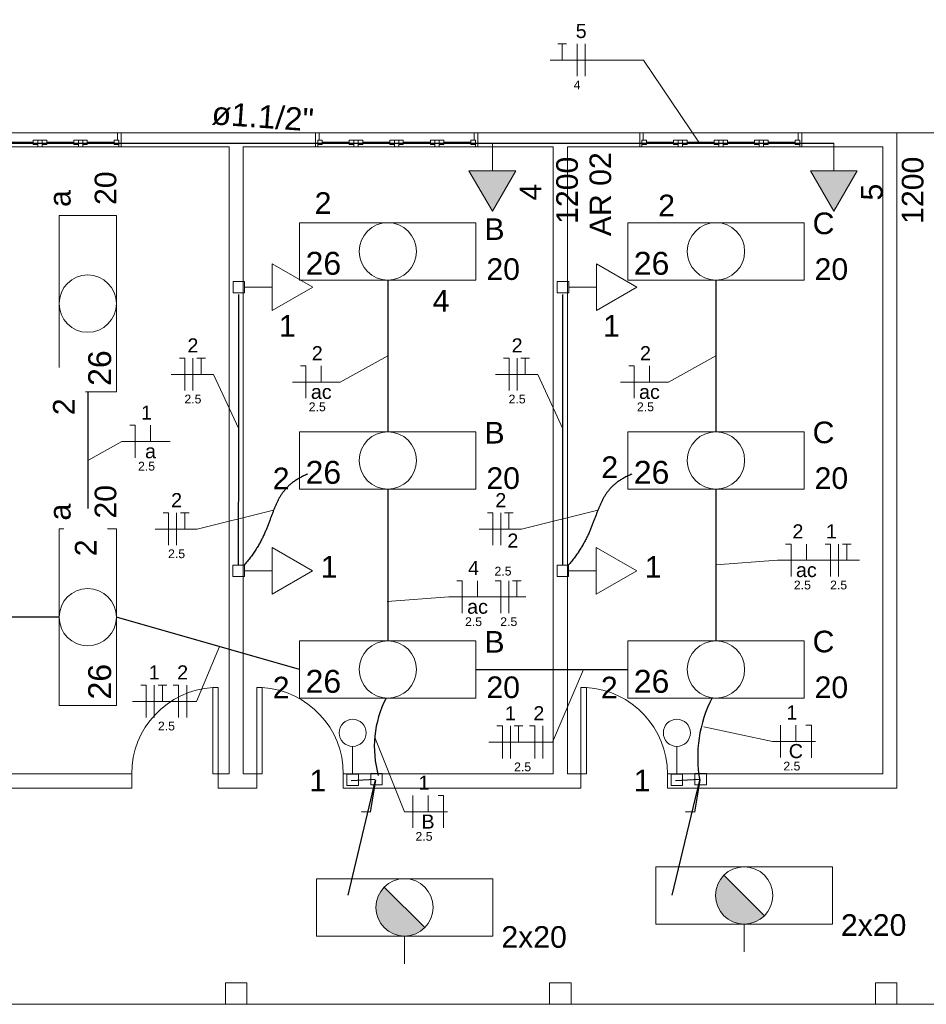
# Model space of a CAD drawing. Header units: metres. Extents: x -81 to 1042, y -541 to 334.
# Tile 29 of 130: x 212 to 220, y 125 to 134. Entities that reach past the tile are written whole.
import ezdxf

# ---------------------------------------------------------------- set-up
doc = ezdxf.new("R2010")
doc.units = ezdxf.units.M
for name, color, linetype, lineweight in [('Arquitetura ', 134, 'Continuous', 5), ('EL-Condutos', 4, 'Continuous', 30), ('EL-Fios', 9, 'Continuous', 20), ('EL-Textos condutos', 7, 'Continuous', 20), ('EL-Textos fios', 7, 'Continuous', 20), ('EL-Textos pontos', 5, 'Continuous', 20), ('P-SIMBOL', 5, 'Continuous', 20)]:
    doc.layers.add(name, color=color, linetype=linetype, lineweight=lineweight)
doc.layers.add('view', color=7, linetype='Continuous', plot=False)
doc.styles.add('Arial', font='arial.ttf', dxfattribs={"height": 0.025})

msp = doc.modelspace()

# ---------------------------------------------------------------- hatches: boundary and pattern name
at = {"layer": 'P-SIMBOL', "linetype": 'Continuous'}
for points in [[(216.0113, 132.552), (216.2278, 132.177), (216.4443, 132.552)], [(219.1718, 132.552), (219.3883, 132.177), (219.6048, 132.552)], [(218.3703, 126.0369), (218.3511, 126.0131), (218.3425, 126.0049), (218.3362, 125.9938), (218.3232, 125.9704), (218.318, 125.9614), (218.3147, 125.9548), (218.3124, 125.9473), (218.3098, 125.9395), (218.305, 125.9243), (218.3031, 125.9168), (218.2998, 125.9057), (218.2972, 125.8923), (218.2961, 125.8778), (218.2946, 125.8678), (218.2931, 125.8578), (218.2935, 125.8459), (218.2946, 125.8299), (218.2957, 125.8234), (218.2968, 125.8111), (218.2979, 125.8041), (218.299, 125.7992), (218.3005, 125.7914), (218.302, 125.7858), (218.3046, 125.7795), (218.3068, 125.7736), (218.3083, 125.7669), (218.3106, 125.7624), (218.3098, 125.7598), (218.312, 125.7528), (218.3143, 125.7453), (218.3161, 125.742), (218.3173, 125.7375), (218.3206, 125.7327), (218.3221, 125.7297), (218.3247, 125.7245), (218.3291, 125.7191), (218.3336, 125.7106), (218.337, 125.7057), (218.3392, 125.7017), (218.3429, 125.6961), (218.3448, 125.6916), (218.3492, 125.6879), (218.3529, 125.6831), (218.3578, 125.6779), (218.3641, 125.6716), (218.3697, 125.6649), (218.3734, 125.6615), (218.3775, 125.6563), (218.3853, 125.6493), (218.3912, 125.6463), (218.3968, 125.6411), (218.4024, 125.6381), (218.4053, 125.6359), (218.4128, 125.631), (218.4169, 125.6266), (218.4265, 125.6218), (218.431, 125.6184), (218.4369, 125.6158), (218.4414, 125.6132), (218.4444, 125.6117), (218.4484, 125.6106), (218.451, 125.608), (218.4637, 125.6043), (218.47, 125.6013), (218.4741, 125.5991), (218.4774, 125.5983), (218.4797, 125.5965), (218.4845, 125.5965), (218.4871, 125.5954), (218.4904, 125.5954), (218.4956, 125.5943), (218.5027, 125.5924), (218.5098, 125.5913), (218.5146, 125.5902), (218.5205, 125.5883), (218.5576, 125.5845)], [(218.745, 125.6621), (218.3703, 126.0369), (218.5576, 125.5845)], [(215.2281, 125.9265), (215.2089, 125.9027), (215.2003, 125.8945), (215.194, 125.8834), (215.181, 125.86), (215.1758, 125.851), (215.1725, 125.8444), (215.1702, 125.8369), (215.1676, 125.8291), (215.1628, 125.8139), (215.1609, 125.8064), (215.1576, 125.7953), (215.155, 125.7819), (215.1539, 125.7674), (215.1524, 125.7574), (215.1509, 125.7474), (215.1513, 125.7355), (215.1524, 125.7195), (215.1535, 125.713), (215.1546, 125.7007), (215.1557, 125.6937), (215.1568, 125.6888), (215.1583, 125.681), (215.1598, 125.6754), (215.1624, 125.6691), (215.1646, 125.6632), (215.1661, 125.6565), (215.1684, 125.652), (215.1676, 125.6494), (215.1698, 125.6424), (215.1721, 125.6349), (215.1739, 125.6316), (215.1751, 125.6271), (215.1784, 125.6223), (215.1799, 125.6193), (215.1825, 125.6141), (215.1869, 125.6087), (215.1914, 125.6002), (215.1948, 125.5953), (215.197, 125.5913), (215.2007, 125.5857), (215.2026, 125.5812), (215.207, 125.5775), (215.2107, 125.5727), (215.2156, 125.5675), (215.2219, 125.5612), (215.2275, 125.5545), (215.2312, 125.5511), (215.2353, 125.5459), (215.2431, 125.5389), (215.249, 125.5359), (215.2546, 125.5307), (215.2602, 125.5277), (215.2631, 125.5255), (215.2706, 125.5206), (215.2747, 125.5162), (215.2843, 125.5114), (215.2888, 125.508), (215.2947, 125.5054), (215.2992, 125.5028), (215.3022, 125.5013), (215.3062, 125.5002), (215.3088, 125.4976), (215.3215, 125.4939), (215.3278, 125.4909), (215.3319, 125.4887), (215.3352, 125.4879), (215.3375, 125.4861), (215.3423, 125.4861), (215.3449, 125.485), (215.3482, 125.485), (215.3534, 125.4839), (215.3605, 125.482), (215.3676, 125.4809), (215.3724, 125.4798), (215.3783, 125.4779), (215.4154, 125.4741)], [(215.6028, 125.5517), (215.2281, 125.9265), (215.4154, 125.4741)], [(218.745, 125.6621), (218.7354, 125.6534), (218.7273, 125.6463), (218.7156, 125.6379), (218.7024, 125.6292), (218.6974, 125.6248), (218.6927, 125.6218), (218.6883, 125.6191), (218.6823, 125.6167), (218.6654, 125.609), (218.6584, 125.6063), (218.6443, 125.5996), (218.6335, 125.5959), (218.6241, 125.5949), (218.6063, 125.5905), (218.5985, 125.5888), (218.5904, 125.5875), (218.5576, 125.5845)], [(215.6028, 125.5517), (215.5932, 125.543), (215.5851, 125.5359), (215.5734, 125.5275), (215.5602, 125.5188), (215.5552, 125.5144), (215.5505, 125.5114), (215.5461, 125.5087), (215.5401, 125.5063), (215.5232, 125.4986), (215.5162, 125.4959), (215.5021, 125.4892), (215.4913, 125.4855), (215.4819, 125.4845), (215.4641, 125.4801), (215.4563, 125.4784), (215.4482, 125.4771), (215.4154, 125.4741)]]:
    msp.add_hatch(color=256, dxfattribs=at).paths.add_polyline_path(points)

# ---------------------------------------------------------------- linework, layer by layer
at = {"layer": 'Arquitetura ', "color": 8}
for p, q in [((211.292, 132.9026), (212.792, 132.9026)), ((214.592, 132.9026), (216.092, 132.9026)), ((217.592, 132.9026), (219.092, 132.9026)), ((220.952, 132.9026), (219.972, 132.9026)), ((212.792, 132.7726), (211.292, 132.7726)), ((216.092, 132.7726), (214.592, 132.7726)), ((219.092, 132.7726), (217.592, 132.7726)), ((211.297, 124.8426), (213.757, 124.8426)), ((213.957, 124.8426), (216.757, 124.8426)), ((216.957, 124.8426), (219.772, 124.8426)), ((219.972, 124.8426), (220.952, 124.8426))]:
    msp.add_line(p, q, dxfattribs=at)
at = {"layer": 'Arquitetura ', "color": 7}
for p, q in [((212.759, 132.9026), (212.792, 132.9026)), ((212.759, 132.9026), (212.759, 132.8346)), ((214.592, 132.9026), (212.792, 132.9026)), ((212.792, 132.9026), (212.792, 132.7726)), ((214.592, 132.7726), (214.592, 132.9026)), ((214.624, 132.9026), (214.592, 132.9026)), ((214.624, 132.8346), (214.624, 132.9026)), ((216.059, 132.9026), (216.092, 132.9026)), ((216.059, 132.9026), (216.059, 132.8346)), ((217.592, 132.9026), (216.092, 132.9026)), ((216.092, 132.9026), (216.092, 132.7726)), ((217.592, 132.7726), (217.592, 132.9026)), ((217.624, 132.9026), (217.592, 132.9026)), ((217.624, 132.8346), (217.624, 132.9026)), ((219.059, 132.9026), (219.092, 132.9026)), ((219.059, 132.9026), (219.059, 132.8346)), ((219.972, 132.9026), (219.092, 132.9026)), ((219.092, 132.9026), (219.092, 132.7726)), ((219.972, 126.8426), (219.972, 132.9026)), ((211.979, 132.8146), (211.729, 132.8146)), ((211.979, 132.8346), (212.104, 132.8346)), ((211.979, 132.7926), (211.979, 132.8346)), ((212.022, 132.7926), (211.979, 132.7926)), ((212.022, 132.7726), (212.022, 132.8346)), ((212.062, 132.7726), (212.022, 132.7726)), ((212.062, 132.8346), (212.062, 132.7726)), ((212.104, 132.7926), (212.062, 132.7926)), ((212.104, 132.8346), (212.104, 132.7926)), ((212.354, 132.8146), (212.104, 132.8146)), ((212.354, 132.8346), (212.397, 132.8346)), ((212.354, 132.7926), (212.354, 132.8346)), ((212.354, 132.7926), (212.397, 132.7926)), ((212.397, 132.7926), (212.397, 132.8346)), ((212.397, 132.7726), (212.397, 132.8346)), ((212.437, 132.8346), (212.397, 132.8346)), ((212.437, 132.7726), (212.397, 132.7726)), ((212.437, 132.7926), (212.437, 132.8346)), ((212.479, 132.8346), (212.437, 132.8346)), ((212.437, 132.7726), (212.437, 132.8346)), ((212.479, 132.7926), (212.437, 132.7926)), ((212.479, 132.7926), (212.479, 132.8346)), ((212.729, 132.8146), (212.479, 132.8146)), ((212.729, 132.7926), (212.729, 132.8346)), ((212.772, 132.8346), (212.729, 132.8346)), ((212.772, 132.7926), (212.729, 132.7926)), ((212.772, 132.8346), (212.759, 132.8346)), ((212.772, 132.7926), (212.772, 132.8346)), ((212.772, 132.8346), (212.772, 132.7726)), ((212.792, 132.7726), (212.772, 132.7726)), ((212.792, 132.7726), (213.792, 132.7726)), ((213.792, 132.7726), (213.792, 126.9726)), ((213.922, 132.7726), (214.592, 132.7726)), ((213.922, 126.9726), (213.922, 132.7726)), ((214.592, 132.7726), (214.612, 132.7726)), ((214.612, 132.8346), (214.654, 132.8346)), ((214.612, 132.7926), (214.612, 132.8346)), ((214.612, 132.8346), (214.612, 132.7726)), ((214.612, 132.7926), (214.654, 132.7926)), ((214.654, 132.7926), (214.654, 132.8346)), ((214.904, 132.8146), (214.654, 132.8146)), ((214.904, 132.8346), (214.904, 132.7926)), ((214.904, 132.8346), (215.029, 132.8346)), ((214.904, 132.7926), (214.947, 132.7926)), ((214.947, 132.8346), (214.947, 132.7726)), ((214.947, 132.7726), (214.987, 132.7726)), ((214.987, 132.7726), (214.987, 132.8346)), ((215.029, 132.7926), (214.987, 132.7926)), ((215.029, 132.8346), (215.029, 132.7926)), ((215.279, 132.8146), (215.029, 132.8146)), ((215.279, 132.8346), (215.404, 132.8346)), ((215.279, 132.7926), (215.279, 132.8346)), ((215.322, 132.7926), (215.279, 132.7926)), ((215.322, 132.7726), (215.322, 132.8346)), ((215.362, 132.7726), (215.322, 132.7726)), ((215.362, 132.8346), (215.362, 132.7726)), ((215.404, 132.7926), (215.362, 132.7926)), ((215.404, 132.8346), (215.404, 132.7926)), ((215.654, 132.8146), (215.404, 132.8146)), ((215.654, 132.8346), (215.697, 132.8346)), ((215.654, 132.7926), (215.654, 132.8346)), ((215.654, 132.7926), (215.697, 132.7926)), ((215.697, 132.7926), (215.697, 132.8346)), ((215.697, 132.7726), (215.697, 132.8346)), ((215.737, 132.8346), (215.697, 132.8346)), ((215.737, 132.7726), (215.697, 132.7726)), ((215.737, 132.7926), (215.737, 132.8346)), ((215.779, 132.8346), (215.737, 132.8346)), ((215.737, 132.7726), (215.737, 132.8346)), ((215.779, 132.7926), (215.737, 132.7926)), ((215.779, 132.7926), (215.779, 132.8346)), ((216.029, 132.8146), (215.779, 132.8146)), ((216.029, 132.7926), (216.029, 132.8346)), ((216.072, 132.8346), (216.029, 132.8346)), ((216.072, 132.7926), (216.029, 132.7926)), ((216.072, 132.8346), (216.059, 132.8346)), ((216.072, 132.7926), (216.072, 132.8346)), ((216.072, 132.8346), (216.072, 132.7726)), ((216.092, 132.7726), (216.072, 132.7726)), ((216.092, 132.7726), (216.792, 132.7726)), ((216.792, 132.7726), (216.792, 126.9726)), ((216.922, 132.7726), (217.592, 132.7726)), ((216.922, 126.9726), (216.922, 132.7726)), ((217.592, 132.7726), (217.612, 132.7726)), ((217.612, 132.8346), (217.654, 132.8346)), ((217.612, 132.7926), (217.612, 132.8346)), ((217.612, 132.8346), (217.612, 132.7726)), ((217.612, 132.7926), (217.654, 132.7926)), ((217.654, 132.7926), (217.654, 132.8346)), ((217.904, 132.8146), (217.654, 132.8146)), ((217.904, 132.8346), (217.904, 132.7926)), ((217.904, 132.8346), (218.029, 132.8346)), ((217.904, 132.7926), (217.947, 132.7926)), ((217.947, 132.8346), (217.947, 132.7726)), ((217.947, 132.7726), (217.987, 132.7726)), ((217.987, 132.7726), (217.987, 132.8346)), ((218.029, 132.7926), (217.987, 132.7926)), ((218.029, 132.8346), (218.029, 132.7926)), ((218.279, 132.8146), (218.029, 132.8146)), ((218.279, 132.8346), (218.404, 132.8346)), ((218.279, 132.7926), (218.279, 132.8346)), ((218.322, 132.7926), (218.279, 132.7926)), ((218.322, 132.7726), (218.322, 132.8346)), ((218.362, 132.7726), (218.322, 132.7726)), ((218.362, 132.8346), (218.362, 132.7726)), ((218.404, 132.7926), (218.362, 132.7926)), ((218.404, 132.8346), (218.404, 132.7926)), ((218.654, 132.8146), (218.404, 132.8146)), ((218.654, 132.8346), (218.697, 132.8346)), ((218.654, 132.7926), (218.654, 132.8346)), ((218.654, 132.7926), (218.697, 132.7926)), ((218.697, 132.7926), (218.697, 132.8346)), ((218.697, 132.7726), (218.697, 132.8346)), ((218.737, 132.8346), (218.697, 132.8346)), ((218.737, 132.7726), (218.697, 132.7726)), ((218.737, 132.7926), (218.737, 132.8346)), ((218.779, 132.8346), (218.737, 132.8346)), ((218.737, 132.7726), (218.737, 132.8346)), ((218.779, 132.7926), (218.737, 132.7926)), ((218.779, 132.7926), (218.779, 132.8346)), ((219.029, 132.8146), (218.779, 132.8146)), ((219.029, 132.7926), (219.029, 132.8346)), ((219.072, 132.8346), (219.029, 132.8346)), ((219.072, 132.7926), (219.029, 132.7926)), ((219.072, 132.8346), (219.059, 132.8346)), ((219.072, 132.7926), (219.072, 132.8346)), ((219.072, 132.8346), (219.072, 132.7726)), ((219.092, 132.7726), (219.072, 132.7726)), ((219.092, 132.7726), (219.842, 132.7726)), ((219.842, 132.7726), (219.842, 126.9726)), ((213.642, 126.9726), (213.642, 127.7726)), ((213.692, 127.7726), (213.642, 127.7726)), ((213.692, 126.9726), (213.692, 127.7726)), ((214.047, 127.7726), (214.099, 127.7726)), ((214.047, 126.9726), (214.047, 127.7726)), ((214.099, 126.9726), (214.099, 127.7726)), ((217.047, 127.7726), (217.099, 127.7726)), ((217.047, 126.9726), (217.047, 127.7726)), ((217.099, 126.9726), (217.099, 127.7726)), ((212.892, 126.9726), (206.842, 126.9726)), ((212.892, 126.8426), (212.892, 126.9726)), ((213.692, 126.9726), (213.642, 126.9726)), ((213.792, 126.9726), (213.692, 126.9726)), ((213.692, 126.9726), (213.692, 126.8426)), ((213.947, 126.9726), (213.922, 126.9726)), ((214.047, 126.9726), (213.947, 126.9726)), ((214.047, 126.8426), (214.047, 126.9726)), ((214.047, 126.9726), (214.099, 126.9726)), ((214.847, 126.9726), (214.847, 126.8426)), ((216.792, 126.9726), (214.847, 126.9726)), ((217.047, 126.9726), (216.922, 126.9726)), ((217.047, 126.8426), (217.047, 126.9726)), ((217.047, 126.9726), (217.099, 126.9726)), ((217.847, 126.9726), (217.847, 126.8426)), ((219.842, 126.9726), (217.854, 126.9726)), ((206.842, 126.8426), (212.892, 126.8426)), ((213.692, 126.8426), (213.947, 126.8426)), ((213.717, 126.8426), (214.047, 126.8426)), ((214.847, 126.8426), (217.047, 126.8426)), ((217.847, 126.8426), (219.972, 126.8426)), ((213.957, 125.0426), (213.757, 125.0426)), ((213.757, 125.0426), (213.757, 124.8426)), ((213.957, 124.8426), (213.957, 125.0426)), ((216.957, 125.0426), (216.757, 125.0426)), ((216.757, 125.0426), (216.757, 124.8426)), ((216.957, 124.8426), (216.957, 125.0426)), ((219.972, 125.0426), (219.772, 125.0426)), ((219.772, 125.0426), (219.772, 124.8426)), ((219.972, 124.8426), (219.972, 125.0426)), ((213.757, 124.8426), (213.957, 124.8426)), ((216.757, 124.8426), (216.957, 124.8426)), ((219.772, 124.8426), (219.972, 124.8426))]:
    msp.add_line(p, q, dxfattribs=at)
at = {"layer": 'Arquitetura ', "color": 8}
for centre, start, end in [((213.692, 126.9726), 93.6474, 180), ((214.047, 126.9726), 0, 86.3526), ((217.047, 126.9726), 0, 86.3526)]:
    msp.add_arc(centre, 0.8017, start, end, dxfattribs=at)
at = {"layer": 'EL-Condutos', "linetype": 'Continuous'}
for p, q in [((209.9175, 132.808), (216.2278, 132.808)), ((216.2278, 132.808), (219.3883, 132.808)), ((214.4442, 127.9393), (212.7487, 128.4226)), ((216.0762, 127.9393), (217.4809, 127.9393)), ((215.1439, 126.9231), (214.9214, 126.91)), ((218.1439, 126.9231), (217.9214, 126.91))]:
    msp.add_line(p, q, dxfattribs=at)
for centre, radius, start, end in [((216.1265, 127.2234), 0.9909, 152.93481, 195.54027), ((219.332, 127.1269), 1.2045, 152.8336, 190.16288)]:
    msp.add_arc(centre, radius, start, end, dxfattribs=at)
for points in [[(215.2602, 131.5403), (215.2602, 131.4788), (215.2602, 131.4204), (215.2602, 131.3648), (215.2602, 131.3118), (215.2602, 131.2612), (215.2602, 131.2128), (215.2602, 131.1663), (215.2602, 131.1216), (215.2602, 131.0785), (215.2602, 131.0366), (215.2602, 130.9958), (215.2602, 130.9559), (215.2602, 130.9167), (215.2602, 130.8778), (215.2602, 130.8393), (215.2602, 130.8007), (215.2602, 130.7618), (215.2602, 130.7226), (215.2602, 130.6827), (215.2602, 130.6419), (215.2602, 130.6), (215.2602, 130.5569), (215.2602, 130.5122), (215.2602, 130.4657), (215.2602, 130.4173), (215.2602, 130.3667), (215.2602, 130.3137), (215.2602, 130.2581), (215.2602, 130.1997), (215.2602, 130.1381)], [(218.2969, 131.5403), (218.2969, 131.4788), (218.2969, 131.4204), (218.2969, 131.3648), (218.2969, 131.3118), (218.2969, 131.2612), (218.2969, 131.2128), (218.2969, 131.1663), (218.2969, 131.1216), (218.2969, 131.0785), (218.2969, 131.0366), (218.2969, 130.9958), (218.2969, 130.9559), (218.2969, 130.9167), (218.2969, 130.8778), (218.2969, 130.8393), (218.2969, 130.8007), (218.2969, 130.7618), (218.2969, 130.7226), (218.2969, 130.6827), (218.2969, 130.6419), (218.2969, 130.6), (218.2969, 130.5569), (218.2969, 130.5122), (218.2969, 130.4657), (218.2969, 130.4173), (218.2969, 130.3667), (218.2969, 130.3137), (218.2969, 130.2581), (218.2969, 130.1997), (218.2969, 130.1381)], [(213.8801, 128.9056), (213.8801, 129.0252), (213.8802, 129.1374), (213.8802, 129.2426), (213.8803, 129.3415), (213.8803, 129.4345), (213.8804, 129.5223), (213.8804, 129.6052), (213.8805, 129.6838), (213.8805, 129.7587), (213.8806, 129.8304), (213.8806, 129.8994), (213.8806, 129.9663), (213.8807, 130.0316), (213.8807, 130.0957), (213.8807, 130.1593), (213.8808, 130.2229), (213.8808, 130.287), (213.8808, 130.3521), (213.8809, 130.4187), (213.8809, 130.4875), (213.8809, 130.5588), (213.881, 130.6333), (213.881, 130.7115), (213.8811, 130.7938), (213.8811, 130.881), (213.8812, 130.9733), (213.8812, 131.0715), (213.8813, 131.1759), (213.8813, 131.2873), (213.8814, 131.4059)], [(216.8801, 128.9056), (216.8801, 129.0252), (216.8802, 129.1374), (216.8802, 129.2426), (216.8803, 129.3415), (216.8803, 129.4345), (216.8804, 129.5223), (216.8804, 129.6052), (216.8805, 129.6838), (216.8805, 129.7587), (216.8806, 129.8304), (216.8806, 129.8994), (216.8806, 129.9663), (216.8807, 130.0316), (216.8807, 130.0957), (216.8807, 130.1593), (216.8808, 130.2229), (216.8808, 130.287), (216.8808, 130.3521), (216.8809, 130.4187), (216.8809, 130.4875), (216.8809, 130.5588), (216.881, 130.6333), (216.881, 130.7115), (216.8811, 130.7938), (216.8811, 130.881), (216.8812, 130.9733), (216.8812, 131.0715), (216.8813, 131.1759), (216.8813, 131.2873), (216.8814, 131.4059)], [(212.4837, 130.5076), (212.4837, 130.4586), (212.4837, 130.411), (212.4837, 130.3647), (212.4837, 130.3196), (212.4837, 130.2755), (212.4837, 130.2324), (212.4837, 130.1902), (212.4837, 130.1488), (212.4837, 130.1081), (212.4837, 130.0679), (212.4837, 130.0283), (212.4837, 129.989), (212.4837, 129.95), (212.4837, 129.9113), (212.4837, 129.8726), (212.4837, 129.8339), (212.4837, 129.7951), (212.4837, 129.7561), (212.4837, 129.7169), (212.4837, 129.6772), (212.4837, 129.637), (212.4837, 129.5963), (212.4837, 129.5549), (212.4837, 129.5127), (212.4837, 129.4696), (212.4837, 129.4255), (212.4837, 129.3804), (212.4837, 129.3341), (212.4837, 129.2865), (212.4837, 129.2376)], [(214.5187, 129.7458), (214.4807, 129.729), (214.4461, 129.7112), (214.4147, 129.6926), (214.3862, 129.6731), (214.3604, 129.6527), (214.3371, 129.6314), (214.316, 129.6094), (214.2969, 129.5865), (214.2797, 129.5628), (214.264, 129.5383), (214.2496, 129.513), (214.2364, 129.487), (214.224, 129.4602), (214.2123, 129.4327), (214.201, 129.4045), (214.19, 129.3756), (214.1789, 129.346), (214.1676, 129.3157), (214.1558, 129.2847), (214.1433, 129.2531), (214.1299, 129.2209), (214.1153, 129.188), (214.0994, 129.1546), (214.0819, 129.1205), (214.0625, 129.0859), (214.0411, 129.0508), (214.0173, 129.015), (213.9911, 128.9788), (213.9622, 128.942), (213.9302, 128.9048)], [(217.5187, 129.7458), (217.4807, 129.729), (217.4461, 129.7112), (217.4147, 129.6926), (217.3862, 129.6731), (217.3604, 129.6527), (217.3371, 129.6314), (217.316, 129.6094), (217.2969, 129.5865), (217.2797, 129.5628), (217.264, 129.5383), (217.2496, 129.513), (217.2364, 129.487), (217.224, 129.4602), (217.2123, 129.4327), (217.201, 129.4045), (217.19, 129.3756), (217.1789, 129.346), (217.1676, 129.3157), (217.1558, 129.2847), (217.1433, 129.2531), (217.1299, 129.2209), (217.1153, 129.188), (217.0994, 129.1546), (217.0819, 129.1205), (217.0625, 129.0859), (217.0411, 129.0508), (217.0173, 129.015), (216.9911, 128.9788), (216.9622, 128.942), (216.9302, 128.9048)], [(215.2602, 129.607), (215.2602, 129.5455), (215.2602, 129.487), (215.2602, 129.4314), (215.2602, 129.3784), (215.2602, 129.3278), (215.2602, 129.2794), (215.2602, 129.233), (215.2602, 129.1883), (215.2602, 129.1451), (215.2602, 129.1032), (215.2602, 129.0624), (215.2602, 129.0225), (215.2602, 128.9833), (215.2602, 128.9445), (215.2602, 128.9059), (215.2602, 128.8673), (215.2602, 128.8285), (215.2602, 128.7892), (215.2602, 128.7493), (215.2602, 128.7085), (215.2602, 128.6667), (215.2602, 128.6235), (215.2602, 128.5788), (215.2602, 128.5324), (215.2602, 128.4839), (215.2602, 128.4334), (215.2602, 128.3804), (215.2602, 128.3248), (215.2602, 128.2663), (215.2602, 128.2048)], [(218.2969, 129.607), (218.2969, 129.5455), (218.2969, 129.487), (218.2969, 129.4314), (218.2969, 129.3784), (218.2969, 129.3278), (218.2969, 129.2794), (218.2969, 129.233), (218.2969, 129.1883), (218.2969, 129.1451), (218.2969, 129.1032), (218.2969, 129.0624), (218.2969, 129.0225), (218.2969, 128.9833), (218.2969, 128.9445), (218.2969, 128.9059), (218.2969, 128.8673), (218.2969, 128.8285), (218.2969, 128.7892), (218.2969, 128.7493), (218.2969, 128.7085), (218.2969, 128.6667), (218.2969, 128.6235), (218.2969, 128.5788), (218.2969, 128.5324), (218.2969, 128.4839), (218.2969, 128.4334), (218.2969, 128.3804), (218.2969, 128.3248), (218.2969, 128.2663), (218.2969, 128.2048)], [(212.2197, 128.4226), (212.1255, 128.4226), (212.0363, 128.4226), (211.9519, 128.4226), (211.8718, 128.4226), (211.7957, 128.4226), (211.7233, 128.4226), (211.6542, 128.4226), (211.5879, 128.4226), (211.5243, 128.4226), (211.4628, 128.4226), (211.4031, 128.4226), (211.3449, 128.4226), (211.2878, 128.4226), (211.2314, 128.4226), (211.1753, 128.4226), (211.1193, 128.4226), (211.0629, 128.4226), (211.0058, 128.4226), (210.9476, 128.4226), (210.8879, 128.4226), (210.8264, 128.4226), (210.7628, 128.4226), (210.6965, 128.4226), (210.6274, 128.4226), (210.555, 128.4226), (210.4789, 128.4226), (210.3989, 128.4226), (210.3144, 128.4226), (210.2253, 128.4226), (210.131, 128.4226)]]:
    msp.add_spline(points, degree=3, dxfattribs=at)
at = {"layer": 'EL-Fios'}
for p, q in [((216.8337, 133.7246), (216.9137, 133.7246)), ((216.8737, 133.5746), (216.8737, 133.7246)), ((217.0121, 133.4246), (217.0121, 133.7246)), ((217.0871, 133.4246), (217.0871, 133.7246)), ((213.3321, 130.8184), (213.3821, 130.8184)), ((213.3821, 130.5184), (213.3821, 130.8184)), ((213.4571, 130.5184), (213.4571, 130.8184)), ((213.4921, 130.8184), (213.5721, 130.8184)), ((213.5321, 130.6684), (213.5321, 130.8184)), ((216.3321, 130.8184), (216.3821, 130.8184)), ((216.3821, 130.5184), (216.3821, 130.8184)), ((216.4571, 130.5184), (216.4571, 130.8184)), ((216.4921, 130.8184), (216.5721, 130.8184)), ((216.5321, 130.6684), (216.5321, 130.8184)), ((214.4532, 130.7467), (214.5032, 130.7467)), ((214.5032, 130.4467), (214.5032, 130.7467)), ((214.6451, 130.5967), (214.6451, 130.7467)), ((217.4899, 130.7467), (217.5399, 130.7467)), ((217.5399, 130.4467), (217.5399, 130.7467)), ((217.6818, 130.5967), (217.6818, 130.7467)), ((212.8732, 130.1979), (212.9232, 130.1979)), ((212.9232, 129.8979), (212.9232, 130.1979)), ((213.0652, 130.0479), (213.0652, 130.1979)), ((213.1814, 129.3875), (213.2314, 129.3875)), ((213.2314, 129.0875), (213.2314, 129.3875)), ((213.3064, 129.0875), (213.3064, 129.3875)), ((213.3414, 129.3875), (213.4214, 129.3875)), ((213.3814, 129.2375), (213.3814, 129.3875)), ((216.1814, 129.3875), (216.2314, 129.3875)), ((216.2314, 129.0875), (216.2314, 129.3875)), ((216.3064, 129.0875), (216.3064, 129.3875)), ((216.3414, 129.3875), (216.4214, 129.3875)), ((216.3814, 129.2375), (216.3814, 129.3875)), ((218.9418, 129.0986), (218.9918, 129.0986)), ((218.9918, 128.7986), (218.9918, 129.0986)), ((219.1338, 128.9486), (219.1338, 129.0986)), ((219.3072, 129.0986), (219.3572, 129.0986)), ((219.3572, 128.7986), (219.3572, 129.0986)), ((219.4322, 128.7986), (219.4322, 129.0986)), ((219.4672, 129.0986), (219.5472, 129.0986)), ((219.5072, 128.9486), (219.5072, 129.0986)), ((215.899, 128.7596), (215.949, 128.7596)), ((215.949, 128.4596), (215.949, 128.7596)), ((216.091, 128.6096), (216.091, 128.7596)), ((216.2551, 128.7596), (216.3051, 128.7596)), ((216.3051, 128.4596), (216.3051, 128.7596)), ((216.3801, 128.4596), (216.3801, 128.7596)), ((216.4151, 128.7596), (216.4951, 128.7596)), ((216.4551, 128.6096), (216.4551, 128.7596)), ((212.9745, 127.7944), (213.0245, 127.7944)), ((213.0245, 127.4944), (213.0245, 127.7944)), ((213.0995, 127.4944), (213.0995, 127.7944)), ((213.1345, 127.7944), (213.2145, 127.7944)), ((213.1745, 127.6444), (213.1745, 127.7944)), ((213.2745, 127.7944), (213.3245, 127.7944)), ((213.3245, 127.4944), (213.3245, 127.7944)), ((213.3995, 127.4944), (213.3995, 127.7944)), ((216.2704, 127.4165), (216.3204, 127.4165)), ((216.3204, 127.1165), (216.3204, 127.4165)), ((216.3954, 127.1165), (216.3954, 127.4165)), ((216.4304, 127.4165), (216.5104, 127.4165)), ((216.4704, 127.2665), (216.4704, 127.4165)), ((216.5704, 127.4165), (216.6204, 127.4165)), ((216.6204, 127.1165), (216.6204, 127.4165)), ((216.6954, 127.1165), (216.6954, 127.4165)), ((218.8945, 127.1243), (218.8945, 127.4243)), ((219.0365, 127.2743), (219.0365, 127.4243)), ((219.13, 127.4233), (219.18, 127.4233)), ((219.18, 127.1233), (219.18, 127.4233)), ((215.4905, 126.474), (215.4905, 126.774)), ((215.6325, 126.624), (215.6325, 126.774)), ((215.7259, 126.7731), (215.7759, 126.7731)), ((215.7759, 126.4731), (215.7759, 126.7731))]:
    msp.add_line(p, q, dxfattribs=at)
at = {"layer": 'EL-Textos fios'}
for p, q in [((217.6275, 133.5746), (216.7622, 133.5746)), ((218.1447, 132.808), (217.6275, 133.5746)), ((215.2602, 130.8393), (214.821, 130.5967)), ((218.2969, 130.8393), (217.8577, 130.5967)), ((213.6471, 130.6684), (213.2571, 130.6684)), ((213.8807, 130.1632), (213.6471, 130.6684)), ((216.6471, 130.6684), (216.2571, 130.6684)), ((216.8807, 130.1632), (216.6471, 130.6684)), ((214.821, 130.5967), (214.3782, 130.5967)), ((217.8577, 130.5967), (217.4149, 130.5967)), ((212.4837, 129.8726), (212.7982, 130.0479)), ((212.7982, 130.0479), (213.2462, 130.0479)), ((214.2042, 129.4128), (213.4964, 129.2375)), ((217.2042, 129.4128), (216.4964, 129.2375)), ((213.4964, 129.2375), (213.1064, 129.2375)), ((216.4964, 129.2375), (216.1064, 129.2375)), ((218.2969, 128.9059), (218.8668, 128.9486)), ((218.8668, 128.9486), (219.6258, 128.9486)), ((215.2541, 128.5669), (215.824, 128.6096)), ((215.824, 128.6096), (216.5362, 128.6096)), ((213.7036, 128.1504), (213.4899, 127.6444)), ((217.0698, 127.9393), (216.7858, 127.2665)), ((213.4899, 127.6444), (212.8995, 127.6444)), ((218.1858, 127.4075), (218.8195, 127.2743)), ((215.1393, 127.3094), (215.4155, 126.624)), ((216.7858, 127.2665), (216.1954, 127.2665)), ((219.2175, 127.2743), (218.8195, 127.2743)), ((215.8135, 126.624), (215.4155, 126.624))]:
    msp.add_line(p, q, dxfattribs=at)
at = {"layer": 'P-SIMBOL'}
for p, q in [((216.2278, 132.552), (216.2278, 132.808)), ((219.3883, 132.552), (219.3883, 132.808)), ((216.2278, 132.177), (216.0113, 132.552)), ((216.0113, 132.552), (216.4443, 132.552)), ((216.4443, 132.552), (216.2278, 132.177)), ((219.3883, 132.177), (219.1718, 132.552)), ((219.1718, 132.552), (219.6048, 132.552)), ((219.6048, 132.552), (219.3883, 132.177)), ((212.2187, 130.5066), (212.2187, 132.1386)), ((212.2187, 132.1386), (212.7487, 132.1386)), ((212.7487, 130.5066), (212.7487, 132.1386)), ((214.4442, 132.0709), (216.0762, 132.0709)), ((214.4442, 132.0709), (214.4442, 131.5409)), ((216.0762, 132.0709), (216.0762, 131.5409)), ((217.4809, 132.0709), (219.1129, 132.0709)), ((217.4809, 132.0709), (217.4809, 131.5409)), ((219.1129, 132.0709), (219.1129, 131.5409)), ((214.1904, 131.6912), (214.5654, 131.4747)), ((214.1904, 131.2582), (214.1904, 131.6912)), ((217.1904, 131.6912), (217.5654, 131.4747)), ((217.1904, 131.2582), (217.1904, 131.6912)), ((213.8283, 131.4217), (213.8283, 131.5277)), ((213.8283, 131.5277), (213.9344, 131.5277)), ((213.9344, 131.5277), (213.9344, 131.4217)), ((214.4442, 131.5409), (216.0762, 131.5409)), ((216.8283, 131.4217), (216.8283, 131.5277)), ((216.8283, 131.5277), (216.9344, 131.5277)), ((216.9344, 131.5277), (216.9344, 131.4217)), ((217.4809, 131.5409), (219.1129, 131.5409)), ((213.9344, 131.4217), (213.8283, 131.4217)), ((214.1904, 131.4747), (213.9344, 131.4747)), ((214.5654, 131.4747), (214.1904, 131.2582)), ((216.9344, 131.4217), (216.8283, 131.4217)), ((217.1904, 131.4747), (216.9344, 131.4747)), ((217.5654, 131.4747), (217.1904, 131.2582)), ((212.2187, 130.5066), (212.7487, 130.5066)), ((214.4442, 130.1376), (216.0762, 130.1376)), ((214.4442, 130.1376), (214.4442, 129.6076)), ((216.0762, 130.1376), (216.0762, 129.6076)), ((217.4809, 130.1376), (219.1129, 130.1376)), ((217.4809, 130.1376), (217.4809, 129.6076)), ((219.1129, 130.1376), (219.1129, 129.6076)), ((214.4442, 129.6076), (216.0762, 129.6076)), ((217.4809, 129.6076), (219.1129, 129.6076)), ((212.2187, 127.6066), (212.2187, 129.2386)), ((212.2187, 129.2386), (212.7487, 129.2386)), ((212.7487, 127.6066), (212.7487, 129.2386)), ((214.189, 129.0682), (214.564, 128.8517)), ((214.189, 128.6352), (214.189, 129.0682)), ((217.189, 129.0682), (217.564, 128.8517)), ((217.189, 128.6352), (217.189, 129.0682)), ((213.8269, 128.7987), (213.8269, 128.9047)), ((213.8269, 128.9047), (213.933, 128.9047)), ((213.933, 128.9047), (213.933, 128.7987)), ((214.189, 128.8517), (213.933, 128.8517)), ((214.564, 128.8517), (214.189, 128.6352)), ((216.8269, 128.7987), (216.8269, 128.9047)), ((216.8269, 128.9047), (216.933, 128.9047)), ((216.933, 128.9047), (216.933, 128.7987)), ((217.189, 128.8517), (216.933, 128.8517)), ((217.564, 128.8517), (217.189, 128.6352)), ((213.933, 128.7987), (213.8269, 128.7987)), ((216.933, 128.7987), (216.8269, 128.7987)), ((214.4442, 128.2043), (216.0762, 128.2043)), ((214.4442, 128.2043), (214.4442, 127.6743)), ((216.0762, 128.2043), (216.0762, 127.6743)), ((217.4809, 128.2043), (219.1129, 128.2043)), ((217.4809, 128.2043), (217.4809, 127.6743)), ((219.1129, 128.2043), (219.1129, 127.6743)), ((214.4442, 127.6743), (216.0762, 127.6743)), ((217.4809, 127.6743), (219.1129, 127.6743)), ((212.2187, 127.6066), (212.7487, 127.6066)), ((214.935, 127.2282), (214.935, 126.9712)), ((217.935, 127.2282), (217.935, 126.9712)), ((214.8819, 126.9712), (214.988, 126.9712)), ((214.8819, 126.8652), (214.8819, 126.9712)), ((214.988, 126.9712), (214.988, 126.8652)), ((215.1028, 126.9777), (215.2089, 126.9777)), ((215.1028, 126.8717), (215.1028, 126.9777)), ((215.2089, 126.9777), (215.2089, 126.8717)), ((217.8819, 126.9712), (217.988, 126.9712)), ((217.8819, 126.8652), (217.8819, 126.9712)), ((217.988, 126.9712), (217.988, 126.8652)), ((218.1028, 126.9777), (218.2089, 126.9777)), ((218.1028, 126.8717), (218.1028, 126.9777)), ((218.2089, 126.9777), (218.2089, 126.8717)), ((214.988, 126.8652), (214.8819, 126.8652)), ((215.2089, 126.8717), (215.1028, 126.8717)), ((217.988, 126.8652), (217.8819, 126.8652)), ((218.2089, 126.8717), (218.1028, 126.8717)), ((217.7416, 125.5845), (217.7416, 126.1145)), ((219.3737, 126.1145), (217.7416, 126.1145)), ((218.745, 125.6621), (218.3703, 126.0369)), ((219.3737, 125.5845), (219.3737, 126.1145)), ((214.5994, 125.4741), (214.5994, 126.0041)), ((216.2315, 126.0041), (214.5994, 126.0041)), ((216.2315, 125.4741), (216.2315, 126.0041)), ((215.6028, 125.5517), (215.2281, 125.9265)), ((219.3737, 125.5845), (217.7416, 125.5845)), ((218.5576, 125.3275), (218.5576, 125.5845)), ((216.2315, 125.4741), (214.5994, 125.4741)), ((215.4154, 125.2171), (215.4154, 125.4741))]:
    msp.add_line(p, q, dxfattribs=at)
for centre, radius in [((215.2602, 131.8059), 0.265), ((218.2969, 131.8059), 0.265), ((212.4837, 131.3226), 0.265), ((215.2602, 129.8726), 0.265), ((218.2969, 129.8726), 0.265), ((212.4837, 128.4226), 0.265), ((215.2602, 127.9393), 0.265), ((218.2969, 127.9393), 0.265), ((214.935, 127.3532), 0.125), ((217.935, 127.3532), 0.125), ((218.5576, 125.8495), 0.265), ((215.4154, 125.7391), 0.265)]:
    msp.add_circle(centre, radius, dxfattribs=at)
at = {"layer": 'view'}
for p, q in [((214.8931, 125.8519), (215.1464, 126.9143)), ((215.1464, 126.9143), (215.0973, 126.6192)), ((217.8931, 125.8519), (218.1464, 126.9143)), ((218.1464, 126.9143), (218.0973, 126.6192)), ((215.0973, 126.6192), (215.0159, 126.6231)), ((218.0973, 126.6192), (218.0159, 126.6231))]:
    msp.add_line(p, q, dxfattribs=at)

# ---------------------------------------------------------------- texts
at = {"layer": 'EL-Textos condutos', "insert": (214.0954, 132.9419), "char_height": 0.2118, "width": 1.77912, "attachment_point": 8, "rotation": 355.95286, "line_spacing_factor": 0.798, "style": 'Arial'}
msp.add_mtext('ø1.1/2"', dxfattribs=at)
at = {"layer": 'EL-Textos fios', "attachment_point": 8, "line_spacing_factor": 0.798, "style": 'Arial'}
for s, insert, char_height, width in [('5', (217.0497, 133.777), 0.1306, 0.156732), ('4', (217.0117, 133.3046), 0.0812, 0.097428), ('2', (213.457, 130.8707), 0.1306, 0.156732), ('2', (216.457, 130.8707), 0.1306, 0.156732), ('2', (214.6077, 130.7987), 0.1306, 0.156732), ('2', (217.6444, 130.7987), 0.1306, 0.156732), ('ac', (214.6447, 130.4397), 0.13061, 0.313464), ('ac', (217.6814, 130.4397), 0.13061, 0.313464), ('2.5', (213.457, 130.3984), 0.08119, 0.292284), ('2.5', (216.457, 130.3984), 0.08119, 0.292284), ('1', (213.028, 130.2497), 0.1306, 0.156732), ('2.5', (214.6077, 130.3264), 0.08119, 0.292284), ('2.5', (217.6444, 130.3264), 0.08119, 0.292284), ('a', (213.065, 129.8907), 0.1306, 0.313464), ('2.5', (213.028, 129.7774), 0.08119, 0.292284), ('2', (213.306, 129.4397), 0.1306, 0.156732), ('2', (216.306, 129.4397), 0.1306, 0.156732), ('2', (219.0553, 129.1508), 0.1306, 0.156732), ('1', (219.3648, 129.1507), 0.1306, 0.156732), ('2', (216.4172, 129.0656), 0.1306, 0.156732), ('2.5', (213.306, 128.9674), 0.08119, 0.292284), ('4', (216.0536, 128.8117), 0.1306, 0.156732), ('2.5', (216.3263, 128.8067), 0.08119, 0.292284), ('ac', (219.1334, 128.7917), 0.13061, 0.313464), ('2.5', (219.0964, 128.6784), 0.08119, 0.292284), ('2.5', (219.4318, 128.6785), 0.08119, 0.292284), ('ac', (216.0906, 128.4527), 0.13061, 0.313464), ('2.5', (216.0536, 128.3394), 0.08119, 0.292284), ('2.5', (216.3797, 128.3395), 0.08119, 0.292284), ('1', (213.099, 127.8467), 0.1306, 0.156732), ('2', (213.362, 127.8467), 0.1306, 0.156732), ('1', (216.3949, 127.4688), 0.1306, 0.156732), ('2', (216.6579, 127.4688), 0.1306, 0.156732), ('1', (218.9994, 127.4764), 0.1306, 0.156732), ('2.5', (213.212, 127.3744), 0.08119, 0.292284), ('C', (219.0364, 127.1174), 0.1306, 0.313464), ('2.5', (216.5079, 126.9965), 0.08119, 0.292284), ('2.5', (218.9994, 127.004), 0.08119, 0.292284), ('1', (215.5954, 126.8261), 0.1306, 0.156732), ('B', (215.6324, 126.4671), 0.1306, 0.313464), ('2.5', (215.5954, 126.3538), 0.08119, 0.292284)]:
    msp.add_mtext(s, dxfattribs=dict(at, insert=insert, char_height=char_height, width=width))
at = {"layer": 'EL-Textos pontos', "char_height": 0.2, "rotation": 90.00021, "line_spacing_factor": 0.798, "style": 'Arial'}
for s, insert, width, attachment_point in [('AR 02', (217.3296, 132.3343), 3.72768, 8), ('{\\fArial|b0|i0|c0|p34;1200}', (217.0216, 132.3709), 1.35552, 8), ('{\\fArial|b0|i0|c0|p34;1200}', (220.2196, 132.3709), 1.35552, 8), ('20', (212.7508, 132.2346), 0.67776, 7), ('4', (216.6808, 132.3537), 0.33888, 8), ('5', (219.8412, 132.3537), 0.33888, 8), ('a', (212.3278, 132.2166), 0.67776, 7), ('20', (212.7508, 129.3346), 0.67776, 7), ('a', (212.3278, 129.3166), 0.668959, 7)]:
    msp.add_mtext(s, dxfattribs=dict(at, insert=insert, width=width, attachment_point=attachment_point))
at = {"layer": 'EL-Textos pontos', "char_height": 0.2, "line_spacing_factor": 0.798, "style": 'Arial'}
for s, insert, width, attachment_point in [('2', (214.5834, 132.1528), 0.33888, 7), ('2', (217.7624, 132.1304), 0.33888, 7), ('C', (219.1914, 131.9618), 0.67776, 7), ('B', (216.1547, 131.9114), 0.67776, 7), ('20', (216.1727, 131.5388), 0.67776, 7), ('20', (219.2094, 131.5388), 0.67776, 7), ('4', (215.6753, 131.2493), 0.33888, 7), ('1', (214.3301, 131.0171), 0.33888, 8), ('1', (217.3301, 131.0171), 0.33888, 8), ('B', (216.1547, 130.0288), 0.67776, 7), ('C', (219.1914, 130.0288), 0.67776, 7), ('2', (217.236, 129.71), 0.33888, 7), ('2', (214.1957, 129.6058), 0.33888, 7), ('20', (216.1727, 129.6058), 0.67776, 7), ('20', (219.2094, 129.6058), 0.67776, 7), ('1', (214.7162, 128.7875), 0.33888, 8), ('1', (217.7162, 128.7875), 0.33888, 8), ('B', (216.1547, 128.0948), 0.67776, 7), ('C', (219.1914, 128.0948), 0.67776, 7), ('2', (214.1957, 127.6718), 0.33888, 7), ('20', (216.1727, 127.6718), 0.67776, 7), ('2', (217.2324, 127.6718), 0.33888, 7), ('20', (219.2094, 127.6718), 0.67776, 7), ('1', (214.691, 126.8118), 0.33888, 9), ('1', (217.691, 126.8118), 0.33888, 9)]:
    msp.add_mtext(s, dxfattribs=dict(at, insert=insert, width=width, attachment_point=attachment_point))
at = {"layer": 'EL-Textos pontos', "char_height": 0.2, "width": 0.33888, "attachment_point": 7, "rotation": 90.00021, "line_spacing_factor": 0.798, "style": 'Arial', "bg_fill": 2}
for insert in [(212.3623, 130.2907), (212.5649, 128.9859)]:
    msp.add_mtext('2', dxfattribs=dict(at, insert=insert))
at = {"layer": 'P-SIMBOL', "line_spacing_factor": 0.798, "style": 'Arial'}
for s, insert, char_height, width, attachment_point in [('26', (214.4997, 131.5865), 0.2118, 0.50832, 7), ('26', (217.5364, 131.5865), 0.2118, 0.50832, 7), ('26', (214.4997, 129.6535), 0.2118, 0.50832, 7), ('26', (217.5364, 129.6535), 0.2118, 0.50832, 7), ('26', (214.4997, 127.7205), 0.2118, 0.50832, 7), ('26', (217.5364, 127.7205), 0.2118, 0.50832, 7), ('2x20', (220.059, 125.4729), 0.2, 1.35552, 9), ('2x20', (216.9168, 125.3625), 0.2, 1.35552, 9)]:
    msp.add_mtext(s, dxfattribs=dict(at, insert=insert, char_height=char_height, width=width, attachment_point=attachment_point))
at = {"layer": 'P-SIMBOL', "char_height": 0.2118, "width": 0.50832, "attachment_point": 7, "rotation": 90.00021, "line_spacing_factor": 0.798, "style": 'Arial'}
for insert in [(212.7031, 130.5616), (212.7031, 127.6616)]:
    msp.add_mtext('26', dxfattribs=dict(at, insert=insert))

doc.saveas('drawing.dxf')
